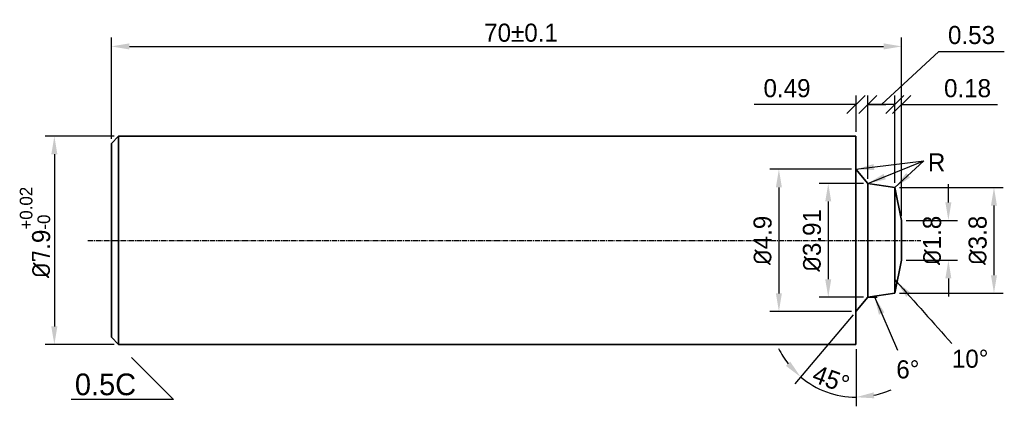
# Model space of a CAD drawing. Header units: millimetres. Extents: x 803 to 2752, y -982 to 289.
# Tile 17 of 22: x 1649 to 1785, y 151 to 205. Entities that reach past the tile are written whole.
import ezdxf

# ---------------------------------------------------------------- set-up
doc = ezdxf.new("R2010")
doc.units = ezdxf.units.MM
doc.linetypes.add('CENTER2', pattern=[1.125, 0.75, -0.125, 0.125, -0.125])
for name, color, linetype, lineweight in [('中心线', 1, 'CENTER2', 25), ('标注线', 3, 'Continuous', 30), ('粗实线', 7, 'Continuous', 35)]:
    doc.layers.add(name, color=color, linetype=linetype, lineweight=lineweight)
doc.dimstyles.new('ISO-25', dxfattribs={"dimtxt": 2.5, "dimasz": 2.5, "dimexe": 1.25, "dimexo": 0.625, "dimtad": 1, "dimdsep": 46, "dimtxsty": 'Standard', "dimcen": 2.5, "dimadec": 0, "dimazin": 0, "dimtfac": 1, "dimtmove": 0, "dimatfit": 3, "dimfxl": 1, "dimarcsym": 0})
doc.dimstyles.new('ISO-25$0', dxfattribs={"dimtxt": 2.5, "dimasz": 2.5, "dimexe": 1.25, "dimexo": 0.625, "dimgap": 1, "dimtad": 1, "dimtoh": 1, "dimtxsty": 'Standard', "dimcen": 2.5, "dimadec": 0, "dimazin": 0, "dimtfac": 1, "dimtofl": 0, "dimtmove": 0, "dimatfit": 3, "dimfxl": 1, "dimarcsym": 0})

# ---------------------------------------------------------------- blocks, each defined once
blk = doc.blocks.new('*D67')
at = {"layer": 'Defpoints', "color": 0, "transparency": 16777216}
for p in [(1662.32, 188.81), (1653.43, 160), (1662.32, 160)]:
    blk.add_point(p, dxfattribs=at)
at = {"layer": '标注线', "color": 0, "lineweight": -2, "transparency": 16777216}
for p, q in [((1661.7, 188.81), (1652.18, 188.81)), ((1653.43, 186.31), (1653.43, 162.5)), ((1661.7, 160), (1652.18, 160))]:
    blk.add_line(p, q, dxfattribs=at)
at = {"layer": '标注线', "color": 0, "transparency": 16777216}
for points in [[(1653.01, 186.31), (1653.85, 186.31), (1653.43, 188.81)], [(1653.01, 162.5), (1653.85, 162.5), (1653.43, 160)]]:
    blk.add_solid(points, dxfattribs=at)
at = {"layer": '标注线', "color": 0, "transparency": 16777216, "insert": (1650.76, 175.5), "char_height": 2.5, "attachment_point": 5, "rotation": 90}
blk.add_mtext('{\\fISOCPEUR|b0|i0|c0|p34;%%C7}.9{\\H0.7x;\\S+0.02^ -0;}', dxfattribs=at)
blk = doc.blocks.new('*D40')
at = {"layer": 'Defpoints', "color": 0, "transparency": 16777216}
for p in [(1770.72, 201.22), (1661.32, 187.81), (1770.72, 177.16)]:
    blk.add_point(p, dxfattribs=at)
at = {"layer": '标注线', "color": 0, "lineweight": -2, "transparency": 16777216}
for p, q in [((1661.32, 188.43), (1661.32, 202.47)), ((1770.72, 177.79), (1770.72, 202.47)), ((1663.82, 201.22), (1768.22, 201.22))]:
    blk.add_line(p, q, dxfattribs=at)
at = {"layer": '标注线', "color": 0, "transparency": 16777216}
for points in [[(1663.82, 201.64), (1663.82, 200.8), (1661.32, 201.22)], [(1768.22, 201.64), (1768.22, 200.8), (1770.72, 201.22)]]:
    blk.add_solid(points, dxfattribs=at)
at = {"layer": '标注线', "color": 0, "transparency": 16777216, "insert": (1718.03, 203.1), "char_height": 2.5, "attachment_point": 5}
blk.add_mtext('70%%P0.1', dxfattribs=at)
blk = doc.blocks.new('*D68')
at = {"layer": 'Defpoints', "color": 0, "transparency": 16777216}
for p in [(1769.79, 181.72), (1769.79, 167.09), (1783.5, 167.09)]:
    blk.add_point(p, dxfattribs=at)
at = {"layer": '标注线', "color": 0, "lineweight": -2, "transparency": 16777216}
for p, q in [((1770.42, 181.72), (1784.75, 181.72)), ((1783.5, 179.22), (1783.5, 169.59)), ((1770.42, 167.09), (1784.75, 167.09))]:
    blk.add_line(p, q, dxfattribs=at)
at = {"layer": '标注线', "color": 0, "transparency": 16777216}
for points in [[(1783.08, 179.22), (1783.91, 179.22), (1783.5, 181.72)], [(1783.08, 169.59), (1783.91, 169.59), (1783.5, 167.09)]]:
    blk.add_solid(points, dxfattribs=at)
at = {"layer": '标注线', "color": 0, "lineweight": -3, "transparency": 16777216, "insert": (1781.25, 174.4), "char_height": 2.5, "attachment_point": 5, "rotation": 90}
blk.add_mtext('{\\fISOCPEUR|b0|i0|c0|p34;%%C}3.8', dxfattribs=at)
blk = doc.blocks.new('_Oblique')
at = {"color": 0, "linetype": 'ByBlock', "lineweight": -2}
blk.add_line((-0.5, -0.5), (0.5, 0.5), dxfattribs=at)
blk = doc.blocks.new('*D69')
at = {"layer": 'Defpoints', "color": 0, "transparency": 16777216}
for p in [(1770.72, 193.18), (1769.79, 181.72), (1770.72, 177.16)]:
    blk.add_point(p, dxfattribs=at)
at = {"layer": '标注线', "color": 0, "lineweight": -2, "transparency": 16777216}
for p, q in [((1769.79, 182.35), (1769.79, 194.43)), ((1770.72, 177.79), (1770.72, 194.43)), ((1769.79, 193.18), (1767.29, 193.18)), ((1770.72, 193.18), (1783.97, 193.18))]:
    blk.add_line(p, q, dxfattribs=at)
at = {"layer": '标注线', "color": 0, "lineweight": -2, "transparency": 16777216, "xscale": 2.5, "yscale": 2.5, "zscale": 2.5}
blk.add_blockref('_Oblique', (1769.79, 193.18), dxfattribs=at)
at = {"layer": '标注线', "color": 0, "lineweight": -2, "transparency": 16777216, "xscale": 2.5, "yscale": 2.5, "zscale": 2.5, "rotation": 180}
blk.add_blockref('_Oblique', (1770.72, 193.18), dxfattribs=at)
at = {"layer": '标注线', "color": 0, "lineweight": -3, "transparency": 16777216, "insert": (1779.84, 195.43), "char_height": 2.5, "attachment_point": 5}
blk.add_mtext('0.18', dxfattribs=at)
blk = doc.blocks.new('*D70')
at = {"layer": 'Defpoints', "color": 0, "transparency": 16777216}
for p in [(1766.05, 193.18), (1766.05, 182.28), (1769.79, 181.72)]:
    blk.add_point(p, dxfattribs=at)
at = {"layer": '标注线', "color": 0, "lineweight": -2, "transparency": 16777216}
for p, q in [((1767.92, 193.18), (1775.85, 200.53)), ((1775.85, 200.53), (1784.93, 200.53)), ((1766.05, 182.9), (1766.05, 194.43)), ((1769.79, 182.35), (1769.79, 194.43)), ((1769.79, 193.18), (1766.05, 193.18))]:
    blk.add_line(p, q, dxfattribs=at)
at = {"layer": '标注线', "color": 0, "lineweight": -2, "transparency": 16777216, "xscale": 2.5, "yscale": 2.5, "zscale": 2.5, "rotation": 180}
blk.add_blockref('_Oblique', (1766.05, 193.18), dxfattribs=at)
at = {"layer": '标注线', "color": 0, "lineweight": -2, "transparency": 16777216, "xscale": 2.5, "yscale": 2.5, "zscale": 2.5}
blk.add_blockref('_Oblique', (1769.79, 193.18), dxfattribs=at)
at = {"layer": '标注线', "color": 0, "lineweight": -3, "transparency": 16777216, "insert": (1780.39, 202.78), "char_height": 2.5, "attachment_point": 5}
blk.add_mtext('0.53', dxfattribs=at)
blk = doc.blocks.new('*D41')
at = {"layer": 'Defpoints', "color": 0, "transparency": 16777216}
for p in [(1764.4, 184.23), (1753.73, 164.58), (1764.4, 164.58)]:
    blk.add_point(p, dxfattribs=at)
at = {"layer": '标注线', "color": 0, "lineweight": -2, "transparency": 16777216}
for p, q in [((1763.77, 184.23), (1752.48, 184.23)), ((1753.73, 181.73), (1753.73, 167.08)), ((1763.77, 164.58), (1752.48, 164.58))]:
    blk.add_line(p, q, dxfattribs=at)
at = {"layer": '标注线', "color": 0, "transparency": 16777216}
for points in [[(1753.31, 181.73), (1754.14, 181.73), (1753.73, 184.23)], [(1753.31, 167.08), (1754.14, 167.08), (1753.73, 164.58)]]:
    blk.add_solid(points, dxfattribs=at)
at = {"layer": '标注线', "color": 0, "lineweight": -3, "transparency": 16777216, "insert": (1751.48, 174.4), "char_height": 2.5, "attachment_point": 5, "rotation": 90}
blk.add_mtext('{\\fISOCPEUR|b0|i0|c0|p34;%%C}4.9', dxfattribs=at)
blk = doc.blocks.new('*D71')
at = {"layer": 'Defpoints', "color": 0, "transparency": 16777216}
for p in [(1764.4, 174.4), (1766.05, 166.53), (1764.4, 164.58), (1764.4, 160), (1759.03, 154)]:
    blk.add_point(p, dxfattribs=at)
at = {"layer": '标注线', "color": 0, "lineweight": -2, "transparency": 16777216}
for p, q in [((1763.99, 164.1), (1755.91, 154.58)), ((1764.4, 159.38), (1764.4, 151.47))]:
    blk.add_line(p, q, dxfattribs=at)
for start, end in [(205.4886, 217.5885), (229.6884, 270), (282.0999, 294.1998)]:
    blk.add_arc((1764.4, 164.58), 11.86, start, end, dxfattribs=at)
at = {"layer": '标注线', "color": 0, "transparency": 16777216}
for points in [[(1755.3, 157.63), (1754.7, 157.05), (1756.72, 155.53)], [(1766.93, 152.57), (1766.84, 153.39), (1764.4, 152.72)]]:
    blk.add_solid(points, dxfattribs=at)
at = {"layer": '标注线', "color": 0, "lineweight": -3, "transparency": 16777216, "insert": (1760.95, 155.2), "char_height": 2.5, "attachment_point": 5, "rotation": 339.8442}
blk.add_mtext('45%%D', dxfattribs=at)
blk = doc.blocks.new('*D72')
at = {"layer": 'Defpoints', "color": 0, "transparency": 16777216}
for p in [(1766.05, 182.28), (1760.56, 166.53), (1766.05, 166.53)]:
    blk.add_point(p, dxfattribs=at)
at = {"layer": '标注线', "color": 0, "lineweight": -2, "transparency": 16777216}
for p, q in [((1765.43, 182.28), (1759.31, 182.28)), ((1760.56, 179.78), (1760.56, 169.03)), ((1765.43, 166.53), (1759.31, 166.53))]:
    blk.add_line(p, q, dxfattribs=at)
at = {"layer": '标注线', "color": 0, "transparency": 16777216}
for points in [[(1760.14, 179.78), (1760.97, 179.78), (1760.56, 182.28)], [(1760.14, 169.03), (1760.97, 169.03), (1760.56, 166.53)]]:
    blk.add_solid(points, dxfattribs=at)
at = {"layer": '标注线', "color": 0, "lineweight": -3, "transparency": 16777216, "insert": (1758.31, 174.4), "char_height": 2.5, "attachment_point": 5, "rotation": 90}
blk.add_mtext('{\\fISOCPEUR|b0|i0|c0|p34;%%C}3.91', dxfattribs=at)
blk = doc.blocks.new('*D73')
at = {"layer": 'Defpoints', "color": 0, "transparency": 16777216}
for p in [(1764.4, 193.18), (1764.4, 188.81), (1766.05, 182.28)]:
    blk.add_point(p, dxfattribs=at)
at = {"layer": '标注线', "color": 0, "lineweight": -2, "transparency": 16777216}
for p, q in [((1764.4, 189.43), (1764.4, 194.43)), ((1766.05, 182.9), (1766.05, 194.43)), ((1764.4, 193.18), (1750.31, 193.18)), ((1766.05, 193.18), (1768.55, 193.18))]:
    blk.add_line(p, q, dxfattribs=at)
at = {"layer": '标注线', "color": 0, "lineweight": -2, "transparency": 16777216, "xscale": 2.5, "yscale": 2.5, "zscale": 2.5}
blk.add_blockref('_Oblique', (1764.4, 193.18), dxfattribs=at)
at = {"layer": '标注线', "color": 0, "lineweight": -2, "transparency": 16777216, "xscale": 2.5, "yscale": 2.5, "zscale": 2.5, "rotation": 180}
blk.add_blockref('_Oblique', (1766.05, 193.18), dxfattribs=at)
at = {"layer": '标注线', "color": 0, "lineweight": -3, "transparency": 16777216, "insert": (1754.85, 195.43), "char_height": 2.5, "attachment_point": 5}
blk.add_mtext('0.49', dxfattribs=at)
blk = doc.blocks.new('*D74')
at = {"layer": 'Defpoints', "color": 0, "transparency": 16777216}
for p in [(1770.72, 177.16), (1770.72, 171.65), (1777.19, 171.65)]:
    blk.add_point(p, dxfattribs=at)
at = {"layer": '标注线', "color": 0, "lineweight": -2, "transparency": 16777216}
for p, q in [((1777.19, 179.66), (1777.19, 182.16)), ((1771.34, 177.16), (1778.44, 177.16)), ((1771.34, 171.65), (1778.44, 171.65)), ((1777.19, 169.15), (1777.19, 166.65))]:
    blk.add_line(p, q, dxfattribs=at)
at = {"layer": '标注线', "color": 0, "transparency": 16777216}
for points in [[(1776.77, 179.66), (1777.6, 179.66), (1777.19, 177.16)], [(1776.77, 169.15), (1777.6, 169.15), (1777.19, 171.65)]]:
    blk.add_solid(points, dxfattribs=at)
at = {"layer": '标注线', "color": 0, "lineweight": -3, "transparency": 16777216, "insert": (1774.94, 174.4), "char_height": 2.5, "attachment_point": 5, "rotation": 90}
blk.add_mtext('{\\fISOCPEUR|b0|i0|c0|p34;%%C}1.8', dxfattribs=at)

msp = doc.modelspace()

# ---------------------------------------------------------------- linework, layer by layer
at = {"layer": '中心线', "linetype": 'CENTER2'}
msp.add_line((1658.0738, 174.4044), (1773.3784, 174.4044), dxfattribs=at)
at = {"layer": '标注线', "lineweight": -3}
msp.add_line((1766.0522, 166.5293), (1767.3214, 166.5293), dxfattribs=at)
at = {"layer": '标注线'}
for p, q in [((1664.0942, 158.2299), (1669.9193, 152.4048)), ((1669.9193, 152.4048), (1655.775, 152.4048))]:
    msp.add_line(p, q, dxfattribs=at)
at = {"layer": '标注线', "lineweight": -3}
for centre, radius, start, end in [((1769.3309, 168.4337), 0.731, 357.729179, 50.686313), ((1766.7464, 166.8193), 0.3106, 290.993316, 332.139396)]:
    msp.add_arc(centre, radius, start, end, dxfattribs=at)
at = {"layer": '粗实线'}
for p, q in [((1662.3216, 188.8061), (1661.3216, 187.8061)), ((1662.3216, 188.8061), (1764.3951, 188.8061)), ((1662.3216, 188.8061), (1662.3216, 174.4044)), ((1764.3951, 188.8061), (1764.3951, 174.4044)), ((1661.3216, 174.4044), (1661.3216, 187.8061)), ((1764.3951, 184.2327), (1766.0522, 182.2794)), ((1766.0522, 182.2794), (1769.794, 181.72)), ((1766.0522, 166.5293), (1766.0522, 182.2794)), ((1769.794, 181.72), (1770.7197, 177.162)), ((1769.794, 181.72), (1769.794, 167.0887)), ((1770.7197, 177.162), (1770.7197, 171.6467)), ((1661.3216, 174.4044), (1661.3216, 161.0026)), ((1662.3216, 160.0026), (1662.3216, 174.4044)), ((1764.3951, 160.0026), (1764.3951, 174.4044)), ((1769.794, 167.0887), (1770.7197, 171.6467)), ((1764.3951, 164.576), (1766.0522, 166.5293)), ((1766.0522, 166.5293), (1769.794, 167.0887)), ((1662.3216, 160.0026), (1661.3216, 161.0026)), ((1662.3216, 160.0026), (1764.3951, 160.0026))]:
    msp.add_line(p, q, dxfattribs=at)

# ---------------------------------------------------------------- texts
at = {"layer": '标注线'}
msp.add_text('0.5C', height=3, dxfattribs=at).set_placement((1656.2733, 152.9955))
at = {"layer": '标注线', "lineweight": -3, "char_height": 2.5, "attachment_point": 1}
for s, insert, width in [('R', (1774.3516, 186.4332), 2.322187), ('10%%D', (1777.6773, 159.2911), 9.911672), ('6%%D', (1769.9783, 157.8228), 3.654922)]:
    msp.add_mtext(s, dxfattribs=dict(at, insert=insert, width=width))

# ---------------------------------------------------------------- dimensions: what is measured, and where the dimension line sits
at = {"layer": '标注线'}
dim = msp.add_linear_dim(base=(1770.7197, 201.2201), p1=(1661.3216, 187.8061), p2=(1770.7197, 177.162), text='70%%P0.1', dimstyle='ISO-25', dxfattribs=at)
dim.commit()
dim.dimension.update_dxf_attribs({"geometry": '*D40', "text_midpoint": (1718.0346, 201.2201), "dimtype": 160})
at = {"layer": '标注线', "lineweight": -3}
for base, p1, p2, text, override, picture, middle in [((1766.0522, 193.1836), (1769.794, 181.72), (1766.0522, 182.2794), '0.53', {"dimblk1": 'Oblique', "dimblk2": 'Oblique', "dimsah": 1, "dimcen": 12, "dimtmove": 1, "dimfxl": 1.2}, '*D70', (1776.8462, 200.5346)), ((1764.3951, 193.1836), (1766.0522, 182.2794), (1764.3951, 188.8061), '0.49', {"dimblk1": 'Oblique', "dimblk2": 'Oblique', "dimsah": 1, "dimcen": 12, "dimfxl": 1.2}, '*D73', (1754.8534, 193.1836))]:
    dim = msp.add_linear_dim(base=base, p1=p1, p2=p2, text=text, dimstyle='ISO-25$0', override=override, dxfattribs=at)
    dim.commit()
    dim.dimension.update_dxf_attribs({"geometry": picture, "text_midpoint": middle, "dimtype": 160})
dim = msp.add_linear_dim(base=(1770.7197, 193.1836), p1=(1769.794, 181.72), p2=(1770.7197, 177.162), text='0.18', dimstyle='ISO-25$0', override={"dimblk1": 'Oblique', "dimblk2": 'Oblique', "dimsah": 1, "dimcen": 12, "dimfxl": 1.2}, dxfattribs=at)
dim.commit()
dim.dimension.update_dxf_attribs({"geometry": '*D69', "text_midpoint": (1779.8447, 195.4336)})
at = {"layer": '标注线'}
dim = msp.add_linear_dim(base=(1653.4301, 160.0026), p1=(1662.3216, 188.8061), p2=(1662.3216, 160.0026), angle=90, text='{\\fISOCPEUR|b0|i0|c0|p34;%%C7}.9{\\H0.7x;\\S+0.02^ -0;}', dimstyle='ISO-25', dxfattribs=at)
dim.commit()
dim.dimension.update_dxf_attribs({"geometry": '*D67', "text_midpoint": (1653.4301, 175.502), "dimtype": 160})
at = {"layer": '标注线', "lineweight": -3}
for base, p1, p2, text, picture, middle in [((1753.7269, 164.576), (1764.3951, 184.2327), (1764.3951, 164.576), '{\\fISOCPEUR|b0|i0|c0|p34;%%C}4.9', '*D41', (1751.4769, 174.4044)), ((1760.5569, 166.5293), (1766.0522, 182.2794), (1766.0522, 166.5293), '{\\fISOCPEUR|b0|i0|c0|p34;%%C}3.91', '*D72', (1758.3069, 174.4044)), ((1783.4971, 167.0887), (1769.794, 181.72), (1769.794, 167.0887), '{\\fISOCPEUR|b0|i0|c0|p34;%%C}3.8', '*D68', (1781.2471, 174.4044))]:
    dim = msp.add_linear_dim(base=base, p1=p1, p2=p2, angle=90, text=text, dimstyle='ISO-25$0', override={"dimcen": 12, "dimfxl": 1.2}, dxfattribs=at)
    dim.commit()
    dim.dimension.update_dxf_attribs({"geometry": picture, "text_midpoint": middle})
dim = msp.add_linear_dim(base=(1777.1879, 171.6467), p1=(1770.7197, 177.162), p2=(1770.7197, 171.6467), angle=90, text='{\\fISOCPEUR|b0|i0|c0|p34;%%C}1.8', dimstyle='ISO-25$0', override={"dimcen": 8, "dimfxl": 1.2}, dxfattribs=at)
dim.commit()
dim.dimension.update_dxf_attribs({"geometry": '*D74', "text_midpoint": (1777.1879, 174.4044), "dimtype": 160})
dim = msp.add_angular_dim_2l(base=(1759.0339, 153.9968), line1=((1764.3951, 160.0026), (1764.3951, 174.4044)), line2=((1764.3951, 164.576), (1766.0522, 166.5293)), text='45%%D', dimstyle='ISO-25', override={"dimcen": 12, "dimfxl": 1.2}, dxfattribs=at)
dim.commit()
dim.dimension.update_dxf_attribs({"geometry": '*D71', "text_midpoint": (1760.9545, 155.2024)})

# ---------------------------------------------------------------- leaders
for points in [[(1764.3951, 184.2327), (1773.8041, 185.3959)], [(1766.0522, 182.2794), (1773.8041, 185.3959)], [(1769.794, 181.72), (1773.8041, 185.3959)], [(1766.9524, 166.5869), (1770.1394, 159.2308)]]:
    msp.add_leader(points, dimstyle='ISO-25', override={"dimgap": 0.8, "dimtad": 0, "dimcen": 12, "dimfxl": 1.2}, dxfattribs=at)
at = {"layer": '标注线', "lineweight": -3, "path_type": 1}
msp.add_leader([(1769.9976, 168.7335), (1777.6773, 160.1333)], dimstyle='ISO-25', override={"dimgap": 0.8, "dimtad": 0, "dimcen": 12, "dimfxl": 1.2}, dxfattribs=at)

doc.saveas('drawing.dxf')
